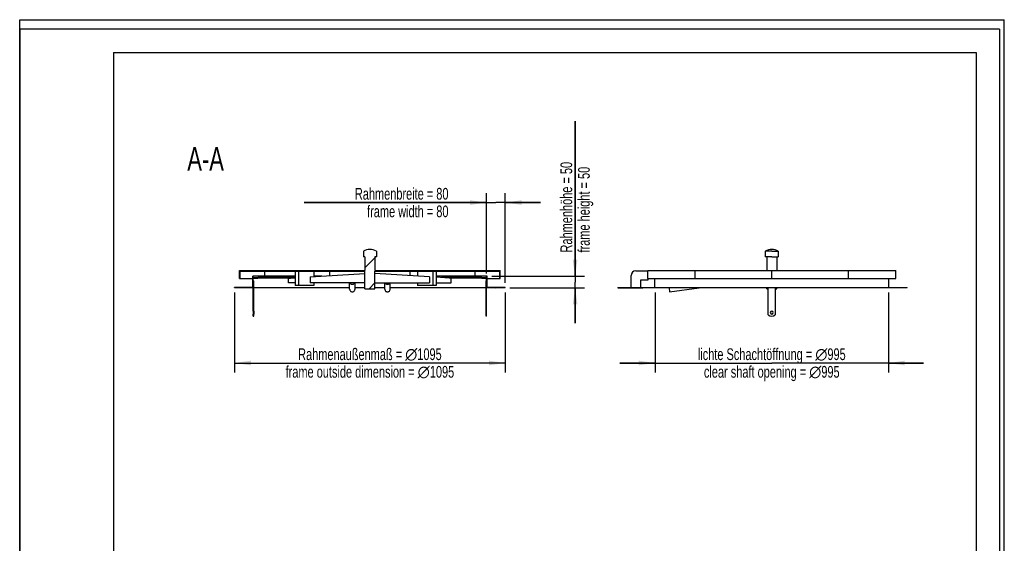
# Model space of a CAD drawing. Header units: millimetres. Extents: x 0 to 4200, y 0 to 5940.
# Tile 3 of 3: x 0 to 4200, y 3708 to 5940. Entities that reach past the tile are written whole.
import ezdxf

# ---------------------------------------------------------------- set-up
doc = ezdxf.new("R2010")
doc.units = ezdxf.units.MM
doc.header["$LTSCALE"] = 387.2
doc.layers.get('0').update_dxf_attribs({"linetype": 'CONTINUOUS'})
for name, color, linetype in [('050_DIMENSIONING', 7, 'CONTINUOUS'), ('_2D-BEM', 7, 'CONTINUOUS'), ('_ACHSEN', 7, 'CONTINUOUS'), ('_ZEICHNUNGSELEM', 7, 'CONTINUOUS')]:
    doc.layers.add(name, color=color, linetype=linetype)
doc.styles.get("Standard").update_dxf_attribs({"font": 'txt', "width": 0.7})
doc.dimstyles.new('DIMSTYLE_1', dxfattribs={"dimtxt": 50, "dimasz": 70, "dimexe": 2, "dimexo": 1, "dimtad": 1, "dimdec": 1, "dimtxsty": 'Standard', "dimblk": '_FILLED', "dimblk1": '_FILLED', "dimblk2": '_FILLED', "dimcen": 0.09, "dimadec": 1, "dimazin": 2, "dimtp": 0.8, "dimtm": 0.8, "dimtfac": 1, "dimtdec": 1, "dimtofl": 0, "dimtmove": 0, "dimatfit": 3, "dimldrblk": '_FILLED', "dimfxl": 1, "dimtolj": 1, "dimarcsym": 0})
doc.dimstyles.new('DIMSTYLE_2', dxfattribs={"dimtxt": 50, "dimasz": 70, "dimexe": 2, "dimexo": 1, "dimtad": 1, "dimdec": 1, "dimtxsty": 'Standard', "dimblk": '_FILLED', "dimblk1": '_FILLED', "dimblk2": '_FILLED', "dimcen": 0.09, "dimadec": 1, "dimazin": 2, "dimtp": 0.3, "dimtm": 0.3, "dimtfac": 1, "dimtdec": 1, "dimtofl": 0, "dimtmove": 0, "dimatfit": 3, "dimldrblk": '_FILLED', "dimfxl": 1, "dimtolj": 1, "dimarcsym": 0})
doc.dimstyles.new('DIMSTYLE_4', dxfattribs={"dimtxt": 50, "dimasz": 70, "dimexe": 2, "dimexo": 1, "dimtad": 1, "dimdec": 1, "dimtxsty": 'Standard', "dimblk": '_FILLED', "dimblk1": '_FILLED', "dimblk2": '_FILLED', "dimcen": 0.09, "dimadec": 1, "dimazin": 2, "dimtp": 1.2, "dimtm": 1.2, "dimtfac": 1, "dimtdec": 1, "dimtofl": 0, "dimtmove": 0, "dimatfit": 3, "dimldrblk": '_FILLED', "dimfxl": 1, "dimtolj": 1, "dimarcsym": 0})

# ---------------------------------------------------------------- blocks, each defined once
blk = doc.blocks.new('_FILLED')
at = {"color": 0, "linetype": 'ByBlock'}
blk.add_solid([(0, 0), (-1, 0.143), (-1, -0.143)], dxfattribs=at)
blk = doc.blocks.new('*D2')
at = {"layer": '_2D-BEM', "color": 2, "linetype": 'Continuous', "transparency": 16777216}
for p, q in [((2710.6, 4776.5), (2710.6, 4436.5)), ((3705.6, 4776.5), (3705.6, 4436.5)), ((2710.6, 4476.5), (2560.6, 4476.5)), ((2560.6, 4476.5), (3208.1, 4476.5)), ((3855.6, 4476.5), (3208.1, 4476.5)), ((3705.6, 4476.5), (3855.6, 4476.5))]:
    blk.add_line(p, q, dxfattribs=at)
at = {"layer": '_2D-BEM', "color": 2, "linetype": 'Continuous', "transparency": 16777216, "xscale": 70, "yscale": 70, "zscale": 70}
blk.add_blockref('_FILLED', (2710.6, 4476.5), dxfattribs=at)
at = {"layer": '_2D-BEM', "color": 2, "linetype": 'Continuous', "transparency": 16777216, "xscale": 70, "yscale": 70, "zscale": 70, "rotation": 180}
blk.add_blockref('_FILLED', (3705.6, 4476.5), dxfattribs=at)
at = {"layer": '_2D-BEM', "color": 2, "linetype": 'Continuous', "transparency": 16777216, "insert": (3208.1, 4539), "char_height": 50, "width": 1488.214, "attachment_point": 2, "line_spacing_factor": 0.9}
blk.add_mtext('lichte Schachtöffnung = \\fgdt;{\\W1.0;{\\fgdt;n}}\\ftxt;995\\Pclear shaft opening = \\fgdt;{\\W1.0;{\\fgdt;n}}\\ftxt;995', dxfattribs=at)
blk = doc.blocks.new('*D3')
at = {"layer": '_2D-BEM', "color": 2, "linetype": 'Continuous', "transparency": 16777216}
for p, q in [((1991.4, 4858.5), (1991.4, 5200.5)), ((2071.4, 4818.5), (2071.4, 5200.5)), ((1991.4, 5160.5), (1213.6, 5160.5)), ((1213.6, 5160.5), (2031.4, 5160.5)), ((2221.4, 5160.5), (2031.4, 5160.5)), ((2071.4, 5160.5), (2221.4, 5160.5))]:
    blk.add_line(p, q, dxfattribs=at)
at = {"layer": '_2D-BEM', "color": 2, "linetype": 'Continuous', "transparency": 16777216, "xscale": 70, "yscale": 70, "zscale": 70}
blk.add_blockref('_FILLED', (1991.4, 5160.5), dxfattribs=at)
at = {"layer": '_2D-BEM', "color": 2, "linetype": 'Continuous', "transparency": 16777216, "xscale": 70, "yscale": 70, "zscale": 70, "rotation": 180}
blk.add_blockref('_FILLED', (2071.4, 5160.5), dxfattribs=at)
at = {"layer": '_2D-BEM', "color": 2, "linetype": 'Continuous', "transparency": 16777216, "insert": (1829.1, 5223), "char_height": 50, "width": 923.214, "attachment_point": 3, "line_spacing_factor": 0.9}
blk.add_mtext('Rahmenbreite = 80\\Pframe width = 80', dxfattribs=at)
blk = doc.blocks.new('*D4')
at = {"layer": '_2D-BEM', "color": 2, "linetype": 'Continuous', "transparency": 16777216}
for p, q in [((2369.2, 4846.5), (2369.2, 5507.5)), ((2369.2, 5507.5), (2369.2, 4821.5)), ((2013.4, 4846.5), (2409.2, 4846.5)), ((2091.4, 4796.5), (2409.2, 4796.5)), ((2369.2, 4646.5), (2369.2, 4821.5)), ((2369.2, 4796.5), (2369.2, 4646.5))]:
    blk.add_line(p, q, dxfattribs=at)
at = {"layer": '_2D-BEM', "color": 2, "linetype": 'Continuous', "transparency": 16777216, "xscale": 70, "yscale": 70, "zscale": 70}
for p, rotation in [((2369.2, 4846.5), 270), ((2369.2, 4796.5), 90)]:
    blk.add_blockref('_FILLED', p, dxfattribs=dict(at, rotation=rotation))
at = {"layer": '_2D-BEM', "color": 2, "linetype": 'Continuous', "transparency": 16777216, "insert": (2306.7, 4947.5), "char_height": 50, "width": 907.143, "attachment_point": 1, "rotation": 90, "line_spacing_factor": 0.9}
blk.add_mtext('Rahmenhöhe = 50\\Pframe height = 50', dxfattribs=at)
blk = doc.blocks.new('*D6')
at = {"layer": '050_DIMENSIONING', "color": 2, "linetype": 'Continuous', "transparency": 16777216}
for p, q in [((916.4, 4776.5), (916.4, 4436.5)), ((2071.4, 4776.5), (2071.4, 4436.5)), ((916.4, 4476.5), (1493.9, 4476.5)), ((2071.4, 4476.5), (1493.9, 4476.5))]:
    blk.add_line(p, q, dxfattribs=at)
at = {"layer": '050_DIMENSIONING', "color": 2, "linetype": 'Continuous', "transparency": 16777216, "xscale": 70, "yscale": 70, "zscale": 70, "rotation": 180}
blk.add_blockref('_FILLED', (916.4, 4476.5), dxfattribs=at)
at = {"layer": '050_DIMENSIONING', "color": 2, "linetype": 'Continuous', "transparency": 16777216, "xscale": 70, "yscale": 70, "zscale": 70}
blk.add_blockref('_FILLED', (2071.4, 4476.5), dxfattribs=at)
at = {"layer": '050_DIMENSIONING', "color": 2, "linetype": 'Continuous', "transparency": 16777216, "insert": (1493.9, 4539), "char_height": 50, "width": 1691.071, "attachment_point": 2, "line_spacing_factor": 0.9}
blk.add_mtext('Rahmenaußenmaß = \\fgdt;{\\W1.0;{\\fgdt;n}}\\ftxt;1095\\Pframe outside dimension = \\fgdt;{\\W1.0;{\\fgdt;n}}\\ftxt;1095', dxfattribs=at)

msp = doc.modelspace()

# ---------------------------------------------------------------- hatches: boundary and pattern name
at = {"linetype": 'Continuous'}
h = msp.add_hatch(dxfattribs=at)
h.set_pattern_fill('ANSI31', color=2, style=0, pattern_type=2)
h.set_pattern_definition([(45, (1493.9, 4796.51), (-53.768, 53.768), [])])
edge = h.paths.add_edge_path()
edge.add_line((1993.4, 4846.51), (1991.4, 4846.51))
edge.add_line((1993.4, 4798.51), (1993.4, 4846.51))
edge.add_line((2071.4, 4798.51), (1993.4, 4798.51))
edge.add_line((2071.4, 4796.51), (2071.4, 4798.51))
edge.add_line((2071.4, 4796.51), (1991.4, 4796.51))
edge.add_line((1991.4, 4698.01), (1991.4, 4796.51))
edge.add_line((1991.4, 4698.01), (1989.4, 4698.01))
edge.add_line((1989.4, 4698.01), (1989.4, 4826.51))
edge.add_line((1991.4, 4826.51), (1989.4, 4826.51))
edge.add_line((1991.4, 4826.51), (1991.4, 4838.51))
edge.add_line((1971.4, 4838.51), (1991.4, 4838.51))
edge.add_line((1971.4, 4840.51), (1971.4, 4838.51))
edge.add_line((1971.4, 4840.51), (1991.4, 4840.51))
edge.add_line((1991.4, 4840.51), (1991.4, 4846.51))
edge = h.paths.add_edge_path()
edge.add_line((996.4, 4846.51), (994.4, 4846.51))
edge.add_line((996.4, 4840.51), (996.4, 4846.51))
edge.add_line((996.4, 4840.51), (1016.4, 4840.51))
edge.add_line((1016.4, 4840.51), (1016.4, 4838.51))
edge.add_line((996.4, 4838.51), (1016.4, 4838.51))
edge.add_line((996.4, 4826.51), (996.4, 4838.51))
edge.add_line((996.4, 4826.51), (998.4, 4826.51))
edge.add_line((998.4, 4698.01), (998.4, 4826.51))
edge.add_line((996.4, 4698.01), (998.4, 4698.01))
edge.add_line((996.4, 4698.01), (996.4, 4796.51))
edge.add_line((996.4, 4796.51), (916.4, 4796.51))
edge.add_line((916.4, 4796.51), (916.4, 4798.51))
edge.add_line((994.4, 4798.51), (916.4, 4798.51))
edge.add_line((994.4, 4798.51), (994.4, 4846.51))
edge = h.paths.add_edge_path()
edge.add_line((996.4, 4676.51), (996.4, 4685.01))
edge.add_line((996.4, 4685.01), (998.4, 4685.01))
edge.add_line((998.4, 4676.51), (998.4, 4685.01))
edge.add_line((996.4, 4676.51), (998.4, 4676.51))
edge = h.paths.add_edge_path()
edge.add_line((1991.4, 4676.51), (1991.4, 4685.01))
edge.add_line((1991.4, 4676.51), (1989.4, 4676.51))
edge.add_line((1989.4, 4676.51), (1989.4, 4685.01))
edge.add_line((1991.4, 4685.01), (1989.4, 4685.01))
edge = h.paths.add_edge_path()
edge.add_line((937.68, 4836.51), (939.78, 4836.51))
edge.add_line((937.68, 4836.51), (937.68, 4870.51))
edge.add_line((937.68, 4870.51), (1472.7, 4870.51))
edge.add_line((1472.7, 4928.51), (1472.7, 4870.51))
edge.add_line((1472.7, 4928.51), (1466.4, 4928.51))
edge.add_line((1466.4, 4953.51), (1466.4, 4928.51))
edge.add_arc((1493.9, 4903.01), 57.5, 90, 118.57188)
edge.add_arc((1493.9, 4903.01), 57.5, 421.42812, 450, ccw=False)
edge.add_line((1521.4, 4953.51), (1521.4, 4928.51))
edge.add_line((1521.4, 4928.51), (1515.1, 4928.51))
edge.add_line((1515.1, 4928.51), (1515.1, 4870.51))
edge.add_line((1515.1, 4870.51), (2050.12, 4870.51))
edge.add_line((2050.12, 4836.51), (2050.12, 4870.51))
edge.add_line((2048.02, 4836.51), (2050.12, 4836.51))
edge.add_line((2048.02, 4836.51), (2048.02, 4868.51))
edge.add_line((1515.1, 4868.51), (2048.02, 4868.51))
edge.add_line((1515.1, 4793.01), (1515.1, 4868.51))
edge.add_line((1472.7, 4793.01), (1515.1, 4793.01))
edge.add_line((1472.7, 4793.01), (1472.7, 4868.51))
edge.add_line((939.78, 4868.51), (1472.7, 4868.51))
edge.add_line((939.78, 4836.51), (939.78, 4868.51))

# ---------------------------------------------------------------- linework, layer by layer
at = {"color": 7, "linetype": 'Continuous'}
for p, q in [((0, 5940), (4200, 5940)), ((0, 0), (0, 5940)), ((0, 5940), (4200, 5940)), ((0, 0), (0, 5940)), ((4200, 0), (4200, 5940)), ((4200, 0), (4200, 5940)), ((1466.4, 4953.51), (1466.4, 4928.51)), ((1472.7, 4928.51), (1466.4, 4928.51)), ((1472.7, 4928.51), (1472.7, 4870.51)), ((1515.1, 4928.51), (1515.1, 4870.51)), ((1521.4, 4928.51), (1515.1, 4928.51)), ((1521.4, 4953.51), (1521.4, 4928.51)), ((937.68, 4836.51), (937.68, 4870.51)), ((937.68, 4870.51), (1472.7, 4870.51)), ((937.68, 4836.51), (939.78, 4836.51)), ((939.78, 4868.51), (1472.7, 4868.51)), ((939.78, 4836.51), (939.78, 4868.51)), ((939.78, 4836.51), (994.4, 4836.51)), ((996.4, 4846.51), (994.4, 4846.51)), ((994.4, 4798.51), (994.4, 4846.51)), ((1175.7, 4846.51), (996.4, 4846.51)), ((996.4, 4840.51), (996.4, 4846.51)), ((996.4, 4840.51), (1016.4, 4840.51)), ((996.4, 4826.51), (996.4, 4838.51)), ((996.4, 4838.51), (1016.4, 4838.51)), ((1175.7, 4840.51), (1016.4, 4840.51)), ((1016.4, 4840.51), (1016.4, 4838.51)), ((1155.55, 4838.51), (1016.4, 4838.51)), ((1045.61, 4846.51), (1045.61, 4868.51)), ((1146.71, 4837.97), (1155.55, 4838.51)), ((1155.55, 4838.51), (1175.7, 4839.72)), ((1175.7, 4868.51), (1175.7, 4806.51)), ((1189.85, 4868.51), (1189.85, 4806.51)), ((1239.34, 4843.56), (1472.7, 4857.64)), ((1239.34, 4843.56), (1239.34, 4817.97)), ((1254.9, 4868.51), (1254.9, 4844.5)), ((1288.15, 4846.51), (1254.9, 4846.51)), ((1322.67, 4848.59), (1322.67, 4868.51)), ((1472.7, 4793.01), (1472.7, 4868.51)), ((1515.1, 4870.51), (2050.12, 4870.51)), ((1515.1, 4793.01), (1515.1, 4868.51)), ((1515.1, 4868.51), (2048.02, 4868.51)), ((1748.46, 4843.56), (1515.1, 4857.64)), ((1665.13, 4848.59), (1665.13, 4868.51)), ((1697.55, 4868.51), (1697.55, 4846.64)), ((1748.46, 4843.56), (1748.46, 4817.97)), ((1762.6, 4868.51), (1762.6, 4806.51)), ((1776.74, 4868.51), (1776.74, 4806.51)), ((1991.4, 4846.51), (1776.74, 4846.51)), ((1832.25, 4838.51), (1776.74, 4841.86)), ((1971.4, 4840.51), (1799.1, 4840.51)), ((1841.09, 4837.97), (1832.25, 4838.51)), ((1971.4, 4838.51), (1832.25, 4838.51)), ((1942.19, 4846.51), (1942.19, 4868.51)), ((1971.4, 4840.51), (1991.4, 4840.51)), ((1971.4, 4840.51), (1971.4, 4838.51)), ((1971.4, 4838.51), (1991.4, 4838.51)), ((1993.4, 4846.51), (1991.4, 4846.51)), ((1991.4, 4840.51), (1991.4, 4846.51)), ((1991.4, 4826.51), (1991.4, 4838.51)), ((1993.4, 4798.51), (1993.4, 4846.51)), ((1993.4, 4836.51), (2048.02, 4836.51)), ((2048.02, 4836.51), (2048.02, 4868.51)), ((2048.02, 4836.51), (2050.12, 4836.51)), ((2050.12, 4836.51), (2050.12, 4870.51)), ((2608.08, 4798.51), (2608.08, 4849.51)), ((2628.08, 4869.51), (2679.08, 4869.51)), ((2679.08, 4870.51), (2881.14, 4870.51)), ((2679.08, 4836.51), (2679.08, 4870.51)), ((2679.08, 4836.51), (2679.08, 4829.51)), ((2679.08, 4836.51), (2881.14, 4836.51)), ((2708.58, 4798.51), (2708.58, 4836.51)), ((2881.14, 4870.51), (3208.08, 4870.51)), ((2881.14, 4836.51), (2881.14, 4870.51)), ((2881.14, 4836.51), (3208.08, 4836.51)), ((3208.08, 4870.51), (3535.02, 4870.51)), ((3208.08, 4836.51), (3208.08, 4870.51)), ((3208.08, 4836.51), (3535.02, 4836.51)), ((3535.02, 4870.51), (3737.08, 4870.51)), ((3535.02, 4836.51), (3535.02, 4870.51)), ((3535.02, 4836.51), (3737.08, 4836.51)), ((3707.58, 4798.51), (3707.58, 4836.51)), ((3737.08, 4836.51), (3737.08, 4870.51)), ((994.4, 4798.51), (916.4, 4798.51)), ((916.4, 4796.51), (916.4, 4798.51)), ((996.4, 4796.51), (916.4, 4796.51)), ((996.4, 4826.51), (998.4, 4826.51)), ((996.4, 4698.01), (996.4, 4796.51)), ((998.4, 4698.01), (998.4, 4826.51)), ((1175.7, 4817.97), (1146.71, 4817.97)), ((1189.85, 4806.51), (1175.7, 4806.51)), ((1254.9, 4806.51), (1189.85, 4806.51)), ((1472.7, 4817.97), (1239.34, 4817.97)), ((1254.9, 4817.97), (1254.9, 4806.51)), ((1407.4, 4791.51), (1407.4, 4817.97)), ((1430.4, 4791.51), (1430.4, 4817.97)), ((1472.7, 4793.01), (1515.1, 4793.01)), ((1515.1, 4817.97), (1748.46, 4817.97)), ((1557.4, 4791.51), (1557.4, 4817.97)), ((1580.4, 4791.51), (1580.4, 4817.97)), ((1697.55, 4817.97), (1697.55, 4806.51)), ((1762.6, 4806.51), (1697.55, 4806.51)), ((1776.74, 4806.51), (1762.6, 4806.51)), ((1776.74, 4817.97), (1841.09, 4817.97)), ((1989.4, 4698.01), (1989.4, 4826.51)), ((1991.4, 4826.51), (1989.4, 4826.51)), ((2071.4, 4796.51), (1991.4, 4796.51)), ((1991.4, 4698.01), (1991.4, 4796.51)), ((2071.4, 4798.51), (1993.4, 4798.51)), ((2071.4, 4796.51), (2071.4, 4798.51)), ((2679.08, 4829.51), (2648.08, 4829.51)), ((2648.08, 4829.51), (2648.08, 4798.51)), ((2769.93, 4796.51), (2772.05, 4780.1)), ((2772.05, 4780.1), (2898.63, 4796.51)), ((3785.58, 4796.51), (3785.58, 4798.51)), ((996.4, 4698.01), (996.4, 4691.51)), ((996.4, 4698.01), (998.4, 4698.01)), ((996.4, 4691.51), (996.4, 4685.01)), ((996.4, 4676.51), (996.4, 4685.01)), ((996.4, 4685.01), (998.4, 4685.01)), ((996.4, 4676.51), (998.4, 4676.51)), ((998.4, 4698.01), (998.4, 4691.51)), ((998.4, 4691.51), (998.4, 4685.01)), ((998.4, 4676.51), (998.4, 4685.01)), ((1989.4, 4691.51), (1989.4, 4698.01)), ((1991.4, 4698.01), (1989.4, 4698.01)), ((1989.4, 4685.01), (1989.4, 4691.51)), ((1989.4, 4676.51), (1989.4, 4685.01)), ((1991.4, 4685.01), (1989.4, 4685.01)), ((1991.4, 4676.51), (1989.4, 4676.51)), ((1991.4, 4691.51), (1991.4, 4698.01)), ((1991.4, 4685.01), (1991.4, 4691.51)), ((1991.4, 4676.51), (1991.4, 4685.01))]:
    msp.add_line(p, q, dxfattribs=at)
at = {"color": 3, "linetype": 'Continuous'}
for p, q in [((0, 5900), (0, 2970)), ((4180, 5900), (0, 5900)), ((4180, 5900), (4180, 0))]:
    msp.add_line(p, q, dxfattribs=at)
at = {"color": 5, "linetype": 'Continuous'}
for p, q in [((400, 5800), (4080, 5800)), ((400, 5800), (400, 100)), ((4080, 5800), (4080, 100))]:
    msp.add_line(p, q, dxfattribs=at)
at = {"color": 7, "linetype": 'Continuous'}
for centre, radius, start, end in [((1493.9, 4903.01), 57.5, 90, 118.57188), ((1493.9, 4903.01), 57.5, 61.42812, 90), ((2628.08, 4849.51), 20, 90, 180)]:
    msp.add_arc(centre, radius, start, end, dxfattribs=at)
for points, knots in [([(1407.4, 4791.51), (1407.4, 4790.02), (1408, 4787.02), (1410.56, 4783.23), (1414.39, 4780.7), (1417.41, 4780.1), (1418.9, 4780.1)], [0, 0, 0, 0, 0.2490373, 0.4986397, 0.7490389, 1, 1, 1, 1]), ([(1408.85, 4817.97), (1409.34, 4817.09), (1410.57, 4815.45), (1413, 4813.56), (1415.84, 4812.37), (1417.88, 4812.1), (1418.9, 4812.1)], [0, 0, 0, 0, 0.2492828, 0.4991119, 0.7494179, 1, 1, 1, 1]), ([(1418.9, 4812.1), (1419.92, 4812.1), (1421.96, 4812.37), (1424.8, 4813.56), (1427.23, 4815.45), (1428.46, 4817.09), (1428.96, 4817.97)], [0, 0, 0, 0, 0.2505821, 0.5008881, 0.7507172, 1, 1, 1, 1]), ([(1418.9, 4780.1), (1420.4, 4780.1), (1423.42, 4780.7), (1427.24, 4783.23), (1429.8, 4787.02), (1430.4, 4790.02), (1430.4, 4791.51)], [0, 0, 0, 0, 0.2509611, 0.5013603, 0.7509627, 1, 1, 1, 1]), ([(1557.4, 4791.51), (1557.4, 4790.02), (1558, 4787.02), (1560.56, 4783.23), (1564.39, 4780.7), (1567.41, 4780.1), (1568.9, 4780.1)], [0, 0, 0, 0, 0.2490373, 0.4986397, 0.7490389, 1, 1, 1, 1]), ([(1558.85, 4817.97), (1559.34, 4817.09), (1560.57, 4815.45), (1563, 4813.56), (1565.84, 4812.37), (1567.88, 4812.1), (1568.9, 4812.1)], [0, 0, 0, 0, 0.2492828, 0.4991119, 0.7494179, 1, 1, 1, 1]), ([(1568.9, 4812.1), (1569.92, 4812.1), (1571.96, 4812.37), (1574.8, 4813.56), (1577.23, 4815.45), (1578.46, 4817.09), (1578.96, 4817.97)], [0, 0, 0, 0, 0.2505821, 0.5008881, 0.7507172, 1, 1, 1, 1]), ([(1568.9, 4780.1), (1570.4, 4780.1), (1573.42, 4780.7), (1577.24, 4783.23), (1579.8, 4787.02), (1580.4, 4790.02), (1580.4, 4791.51)], [0, 0, 0, 0, 0.2509611, 0.5013603, 0.7509627, 1, 1, 1, 1])]:
    msp.add_open_spline(points, degree=3, knots=knots, dxfattribs=at)
at = {"layer": '_ACHSEN', "color": 7, "linetype": 'Continuous'}
for p, q in [((3180.58, 4953.51), (3180.58, 4928.51)), ((3208.08, 4953.51), (3180.58, 4953.51)), ((3186.88, 4928.51), (3180.58, 4928.51)), ((3186.88, 4928.51), (3186.88, 4870.51)), ((3208.08, 4928.51), (3186.88, 4928.51)), ((3208.08, 4953.51), (3235.58, 4953.51)), ((3208.08, 4928.51), (3229.28, 4928.51)), ((3229.28, 4928.51), (3229.28, 4870.51)), ((3229.28, 4928.51), (3235.58, 4928.51)), ((3235.58, 4953.51), (3235.58, 4928.51)), ((1146.71, 4817.97), (1146.71, 4837.97)), ((1841.09, 4817.97), (1841.09, 4837.97)), ((1407.4, 4796.51), (998.4, 4796.51)), ((1472.7, 4796.51), (1430.4, 4796.51)), ((1557.4, 4796.51), (1515.1, 4796.51)), ((1989.4, 4796.51), (1580.4, 4796.51)), ((2551.73, 4798.51), (2657.73, 4798.51)), ((2551.73, 4798.51), (2551.73, 4796.51)), ((2551.73, 4796.51), (2657.73, 4796.51)), ((2657.73, 4798.51), (2681.89, 4798.51)), ((2657.73, 4796.51), (2657.73, 4798.51)), ((2681.89, 4796.51), (2657.73, 4796.51)), ((2681.89, 4798.51), (2688.39, 4798.51)), ((2688.39, 4796.51), (2681.89, 4796.51)), ((2688.39, 4798.51), (2694.89, 4798.51)), ((2694.89, 4796.51), (2688.39, 4796.51)), ((2694.89, 4798.51), (2708.58, 4798.51)), ((2710.58, 4796.51), (2694.89, 4796.51)), ((2708.58, 4798.51), (2986.32, 4798.51)), ((2986.32, 4796.51), (2710.58, 4796.51)), ((2986.32, 4798.51), (2992.82, 4798.51)), ((2992.82, 4796.51), (2986.32, 4796.51)), ((2992.82, 4798.51), (2999.32, 4798.51)), ((2999.32, 4796.51), (2992.82, 4796.51)), ((2999.32, 4798.51), (3416.84, 4798.51)), ((3193.08, 4796.51), (2999.32, 4796.51)), ((3186.88, 4793.01), (3186.88, 4796.51)), ((3186.88, 4793.01), (3193.08, 4793.01)), ((3193.08, 4681.51), (3193.08, 4796.51)), ((3223.08, 4796.51), (3193.08, 4796.51)), ((3223.08, 4796.51), (3223.08, 4681.51)), ((3416.84, 4796.51), (3223.08, 4796.51)), ((3223.08, 4793.01), (3229.28, 4793.01)), ((3229.28, 4793.01), (3229.28, 4796.51)), ((3416.84, 4798.51), (3423.34, 4798.51)), ((3423.34, 4796.51), (3416.84, 4796.51)), ((3423.34, 4798.51), (3429.81, 4798.51)), ((3429.81, 4796.51), (3423.34, 4796.51)), ((3429.81, 4798.51), (3429.84, 4798.51)), ((3429.84, 4796.51), (3429.81, 4796.51)), ((3429.84, 4798.51), (3707.58, 4798.51)), ((3705.58, 4796.51), (3429.84, 4796.51)), ((3721.26, 4796.51), (3705.58, 4796.51)), ((3707.58, 4798.51), (3721.26, 4798.51)), ((3721.26, 4798.51), (3727.76, 4798.51)), ((3727.76, 4796.51), (3721.26, 4796.51)), ((3727.76, 4798.51), (3734.26, 4798.51)), ((3734.26, 4796.51), (3727.76, 4796.51)), ((3734.26, 4798.51), (3785.58, 4798.51)), ((3785.58, 4796.51), (3734.26, 4796.51))]:
    msp.add_line(p, q, dxfattribs=at)
for centre, radius, start, end in [((3208.08, 4903.01), 57.5, 90, 118.57188), ((3208.08, 4903.01), 57.5, 61.42812, 90), ((3208.08, 4701.51), 25, 233.1301, 306.8699), ((3208.08, 4691.51), 6.5, 0, 180), ((3208.08, 4691.51), 6.5, 180, 360)]:
    msp.add_arc(centre, radius, start, end, dxfattribs=at)

# ---------------------------------------------------------------- texts
at = {"layer": '_ZEICHNUNGSELEM', "color": 2, "linetype": 'Continuous', "insert": (870.97, 5396.69), "char_height": 100, "width": 364.2857, "attachment_point": 3, "line_spacing_factor": 0.9}
msp.add_mtext('A-A', dxfattribs=at)

# ---------------------------------------------------------------- dimensions: what is measured, and where the dimension line sits
at = {"layer": '050_DIMENSIONING', "color": 2, "linetype": 'Continuous'}
dim = msp.add_linear_dim(base=(2071.4, 4476.51), p1=(916.4, 4777.51), p2=(2071.4, 4777.51), text='Rahmenaußenmaß = %%c<>\\Pframe outside dimension = %%c1095', dimstyle='DIMSTYLE_4', dxfattribs=at)
dim.commit()
dim.dimension.update_dxf_attribs({"geometry": '*D6', "text_midpoint": (1493.9, 4476.51), "dimtype": 160})
at = {"layer": '_2D-BEM', "color": 2, "linetype": 'Continuous'}
dim = msp.add_linear_dim(base=(2369.15, 4846.51), p1=(2090.4, 4796.51), p2=(2012.4, 4846.51), angle=90, text='Rahmenhöhe = <>\\Pframe height = 50', dimstyle='DIMSTYLE_2', dxfattribs=at)
dim.commit()
dim.dimension.update_dxf_attribs({"geometry": '*D4', "text_midpoint": (2369.15, 5249.93), "dimtype": 160})
for base, p1, p2, text, dimstyle, picture, middle in [((2071.4, 5160.51), (1991.4, 4857.51), (2071.4, 4817.51), 'Rahmenbreite = <>\\Pframe width = 80', 'DIMSTYLE_2', '*D3', (1521.36, 5160.51)), ((3705.58, 4476.51), (2710.58, 4777.51), (3705.58, 4777.51), 'lichte Schachtöffnung = %%c<>\\Pclear shaft opening = %%c995', 'DIMSTYLE_1', '*D2', (3208.08, 4476.51))]:
    dim = msp.add_linear_dim(base=base, p1=p1, p2=p2, text=text, dimstyle=dimstyle, dxfattribs=at)
    dim.commit()
    dim.dimension.update_dxf_attribs({"geometry": picture, "text_midpoint": middle, "dimtype": 160})

doc.saveas('drawing.dxf')
